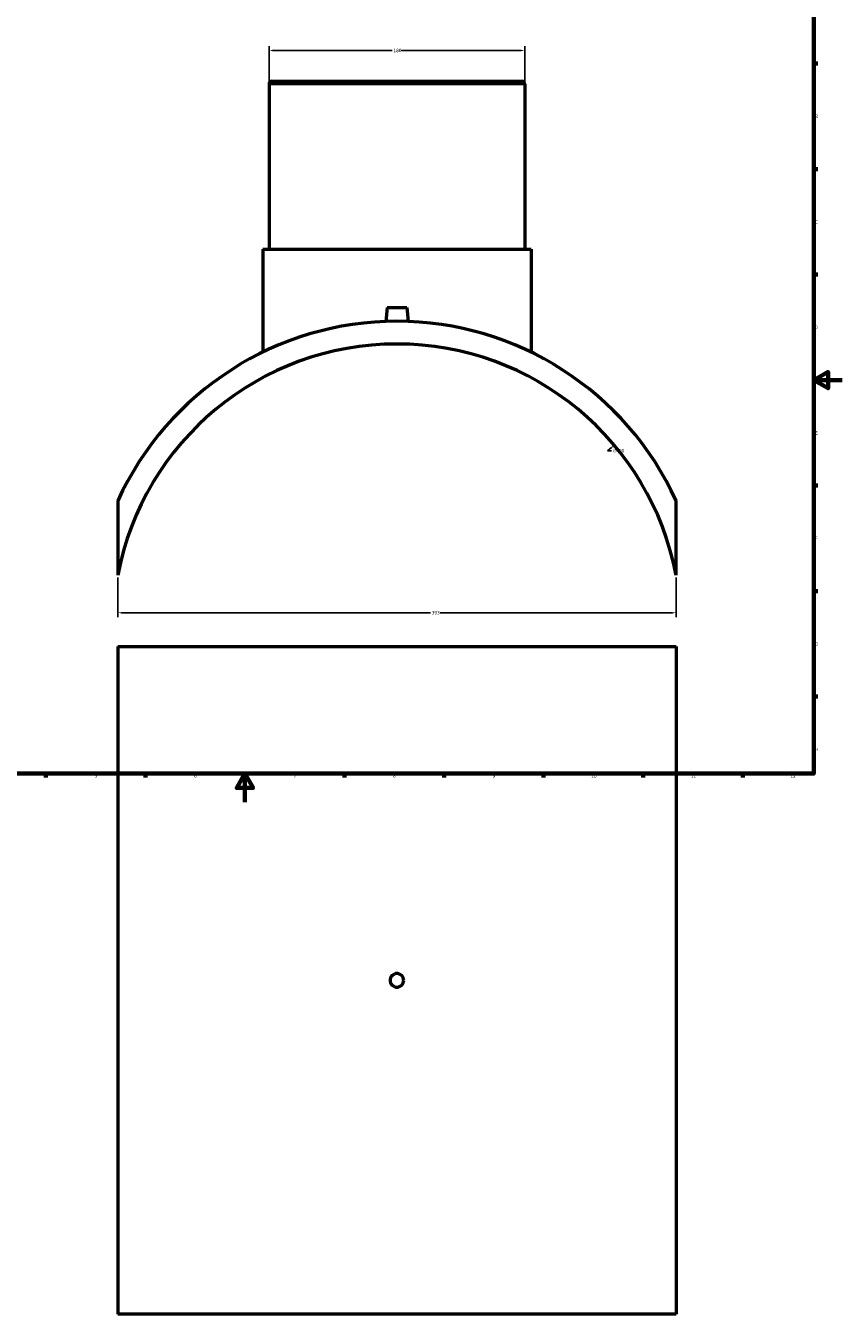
# Model space of a CAD drawing. Header units: millimetres. Extents: x -309 to 1498, y -360 to 1086.
# Tile 2 of 5: x 266 to 841, y -360 to 546. Entities that reach past the tile are written whole.
import ezdxf

# ---------------------------------------------------------------- set-up
doc = ezdxf.new("R2010")
doc.units = ezdxf.units.MM
for name, color, linetype, lineweight in [('Border (ANSI)', 7, 'Continuous', 70), ('Dimension (ANSI)', 7, 'Continuous', 25), ('Visible (ANSI)', 7, 'Continuous', 50), ('Visible Narrow (ANSI)', 7, 'Continuous', 35)]:
    doc.layers.add(name, color=color, linetype=linetype, lineweight=lineweight)
doc.styles.add('Note Text (ANSI)', font='tahoma.ttf')
doc.dimstyles.new('Default - mm (ANSI)', dxfattribs={"dimtxt": 2.4, "dimasz": 2.5, "dimexe": 3.175, "dimexo": 1.6002, "dimgap": 0.8, "dimtad": 0, "dimtoh": 1, "dimdec": 0, "dimrnd": 1e-08, "dimzin": 4, "dimdsep": 46, "dimtxsty": 'Note Text (ANSI)', "dimcen": 0.09, "dimdle": 10, "dimclrd": 256, "dimclre": 256, "dimclrt": 5, "dimadec": 1, "dimazin": 1, "dimtfac": 1.27, "dimtofl": 0, "dimtmove": 0, "dimatfit": 3, "dimfxl": 1, "dimtolj": 1, "dimtzin": 4, "dimlwd": -1, "dimlwe": -1, "dimarcsym": 0})

# ---------------------------------------------------------------- blocks, each defined once
blk = doc.blocks.new('Borders Default Border')
at = {"layer": 'Border (ANSI)'}
for p, q in [((821, 519.75), (823.8, 519.75)), ((821, 445.5), (823.8, 445.5)), ((821, 371.25), (823.8, 371.25)), ((821, 222.75), (823.8, 222.75)), ((821, 148.5), (823.8, 148.5)), ((821, 74.25), (823.8, 74.25)), ((280.33, 20), (280.33, 17.2)), ((350.42, 20), (350.42, 17.2)), ((490.58, 20), (490.58, 17.2)), ((560.67, 20), (560.67, 17.2)), ((630.75, 20), (630.75, 17.2)), ((700.83, 20), (700.83, 17.2)), ((770.92, 20), (770.92, 17.2))]:
    blk.add_line(p, q, dxfattribs=at)
at = {"layer": 'Border (ANSI)', "flags": 128}
for points in [[(20, 20), (20, 574), (821, 574), (821, 20), (20, 20)], [(841, 297), (821, 297), (831, 302.77), (831, 291.23), (821, 297)], [(420.5, 0), (420.5, 20), (414.73, 10), (426.27, 10), (420.5, 20)]]:
    blk.add_lwpolyline(points, dxfattribs=at)
at = {"layer": 'Border (ANSI)', "color": 5, "true_color": 0x0000ff, "char_height": 2.4, "attachment_point": 7, "style": 'Note Text (ANSI)'}
for s, insert in [('B', (821.87, 481.43)), ('C', (821.71, 407.13)), ('D', (821.72, 332.93)), ('E', (821.91, 258.68)), ('F', (821.98, 184.43)), ('G', (821.6, 110.13)), ('H', (821.73, 35.93)), ('5', (314.67, 17.15)), ('6', (384.69, 17.15)), ('7', (454.8, 17.2)), ('8', (524.84, 17.15)), ('9', (594.92, 17.15)), ('10', (664.35, 17.15)), ('11', (734.43, 17.2)), ('12', (804.52, 17.2))]:
    blk.add_mtext(s, dxfattribs=dict(at, insert=insert))
blk = doc.blocks.new('*D7')
at = {"layer": 'Defpoints', "color": 0, "transparency": 16777216}
for p in [(331.03, 159.64), (724.03, 159.64), (724.03, 133.25)]:
    blk.add_point(p, dxfattribs=at)
at = {"layer": 'Dimension (ANSI)', "transparency": 16777216}
for p, q in [((331.03, 158.04), (331.03, 130.08)), ((724.03, 158.04), (724.03, 130.08)), ((333.53, 133.25), (551.2, 133.25)), ((721.53, 133.25), (557.86, 133.25))]:
    blk.add_line(p, q, dxfattribs=at)
for points in [[(333.53, 133.67), (333.53, 132.84), (331.03, 133.25)], [(721.53, 133.67), (721.53, 132.84), (724.03, 133.25)]]:
    blk.add_solid(points, dxfattribs=at)
at = {"layer": 'Dimension (ANSI)', "color": 5, "transparency": 16777216, "insert": (552, 134.5), "char_height": 2.4, "attachment_point": 1, "style": 'Note Text (ANSI)'}
blk.add_mtext('\\A1;393', dxfattribs=at)
blk = doc.blocks.new('*D8')
at = {"layer": 'Defpoints', "color": 0, "transparency": 16777216}
for p in [(617.53, 528.95), (437.53, 505.39), (617.53, 505.39)]:
    blk.add_point(p, dxfattribs=at)
at = {"layer": 'Dimension (ANSI)', "transparency": 16777216}
for p, q in [((437.53, 506.99), (437.53, 532.12)), ((440.03, 528.95), (524.28, 528.95)), ((615.03, 528.95), (530.79, 528.95)), ((617.53, 506.99), (617.53, 532.12))]:
    blk.add_line(p, q, dxfattribs=at)
for points in [[(440.03, 529.37), (440.03, 528.53), (437.53, 528.95)], [(615.03, 529.37), (615.03, 528.53), (617.53, 528.95)]]:
    blk.add_solid(points, dxfattribs=at)
at = {"layer": 'Dimension (ANSI)', "color": 5, "transparency": 16777216, "insert": (525.08, 530.2), "char_height": 2.4, "attachment_point": 1, "style": 'Note Text (ANSI)'}
blk.add_mtext('\\A1;180', dxfattribs=at)
blk = doc.blocks.new('*D9')
at = {"layer": 'Defpoints', "color": 0, "transparency": 16777216}
for p in [(680.54, 251.18), (374.52, -6.4)]:
    blk.add_point(p, dxfattribs=at)
at = {"layer": 'Dimension (ANSI)', "transparency": 16777216}
for p, q in [((675.78, 247.17), (678.63, 249.57)), ((678.55, 247.17), (675.78, 247.17))]:
    blk.add_line(p, q, dxfattribs=at)
blk.add_solid([(678.36, 249.89), (678.9, 249.25), (680.54, 251.18)], dxfattribs=at)
at = {"layer": 'Dimension (ANSI)', "color": 5, "transparency": 16777216, "insert": (679.35, 248.46), "char_height": 2.4, "attachment_point": 1, "style": 'Note Text (ANSI)'}
blk.add_mtext('\\A1;∅400', dxfattribs=at)

msp = doc.modelspace()

# ---------------------------------------------------------------- linework, layer by layer
at = {"layer": 'Visible (ANSI)'}
for p, q in [((437.53, 505.39), (437.53, 389.09)), ((439.53, 507.39), (615.53, 507.39)), ((617.53, 505.39), (617.53, 389.09)), ((433.03, 389.09), (622.03, 389.09)), ((433.03, 389.09), (433.03, 316.62)), ((622.03, 389.09), (622.03, 316.62)), ((520.53, 347.99), (519.68, 338.25)), ((520.53, 347.99), (534.53, 347.99)), ((534.53, 347.99), (535.38, 338.25)), ((331.03, 212.08), (331.03, 159.64)), ((724.03, 159.64), (724.03, 212.08)), ((331.03, 109.53), (724.03, 109.53)), ((331.03, 109.53), (331.03, -360.47)), ((724.03, 109.53), (724.03, -360.47)), ((724.03, -360.47), (331.03, -360.47))]:
    msp.add_line(p, q, dxfattribs=at)
for centre, radius, start, end in [((439.53, 505.39), 2, 90, 180), ((615.53, 505.39), 2, 0, 90), ((527.53, 122.39), 216, 24.53301, 155.46699), ((527.53, 122.39), 200, 10.73475, 169.26525)]:
    msp.add_arc(centre, radius, start, end, dxfattribs=at)
msp.add_open_spline([(532.33, -125.47), (532.33, -126.07), (532.21, -126.72), (531.72, -127.9), (531.35, -128.44), (530.5, -129.29), (529.96, -129.66), (528.78, -130.15), (528.13, -130.27), (526.93, -130.27), (526.29, -130.15), (525.1, -129.66), (524.56, -129.29), (523.71, -128.44), (523.34, -127.9), (522.85, -126.72), (522.73, -126.07), (522.73, -124.87), (522.85, -124.23), (523.34, -123.04), (523.71, -122.5), (524.56, -121.65), (525.1, -121.28), (526.29, -120.79), (526.93, -120.67), (528.13, -120.67), (528.78, -120.79), (529.96, -121.28), (530.5, -121.65), (531.35, -122.5), (531.72, -123.04), (532.21, -124.23), (532.33, -124.87), (532.33, -125.47)], degree=3, knots=[0, 0, 0, 0, 0.180817, 0.180817, 0.361634, 0.361634, 0.542451, 0.542451, 0.723268, 0.723268, 0.904085, 0.904085, 1.084902, 1.084902, 1.265719, 1.265719, 1.446536, 1.446536, 1.627354, 1.627354, 1.808171, 1.808171, 1.988988, 1.988988, 2.169805, 2.169805, 2.350622, 2.350622, 2.531439, 2.531439, 2.712256, 2.712256, 2.893073, 2.893073, 2.893073, 2.893073], dxfattribs=at)
at = {"layer": 'Visible Narrow (ANSI)'}
msp.add_line((616.42, 505.39), (438.64, 505.39), dxfattribs=at)

# ---------------------------------------------------------------- block references
msp.add_blockref('Borders Default Border', (0, 0))

# ---------------------------------------------------------------- dimensions: what is measured, and where the dimension line sits
at = {"layer": 'Dimension (ANSI)'}
for base, p1, p2, picture, middle in [((617.53, 528.95), (437.53, 505.39), (617.53, 505.39), '*D8', (527.53, 528.95)), ((724.03, 133.25), (331.03, 159.64), (724.03, 159.64), '*D7', (554.53, 133.25))]:
    dim = msp.add_linear_dim(base=base, p1=p1, p2=p2, angle=180, dimstyle='Default - mm (ANSI)', override={"dimgap": 0.8, "dimtoh": 0, "dimdec": 0, "dimtol": 0, "dimlim": 0, "dimtp": 0, "dimtm": 0, "dimtdec": 2, "dimatfit": 1}, dxfattribs=at)
    dim.commit()
    dim.dimension.update_dxf_attribs({"geometry": picture, "text_midpoint": middle, "dimtype": 160})
dim = msp.add_diameter_dim_2p(p1=(374.52, -6.4), p2=(680.54, 251.18), dimstyle='Default - mm (ANSI)', override={"dimgap": 0.8, "dimtih": 1, "dimdec": 0, "dimlfac": 1, "dimtol": 0, "dimlim": 0, "dimtp": 0, "dimtm": 0, "dimtdec": 2}, dxfattribs=at)
dim.commit()
dim.dimension.update_dxf_attribs({"geometry": '*D9', "text_midpoint": (683.22, 247.17), "dimtype": 163})

doc.saveas('drawing.dxf')
